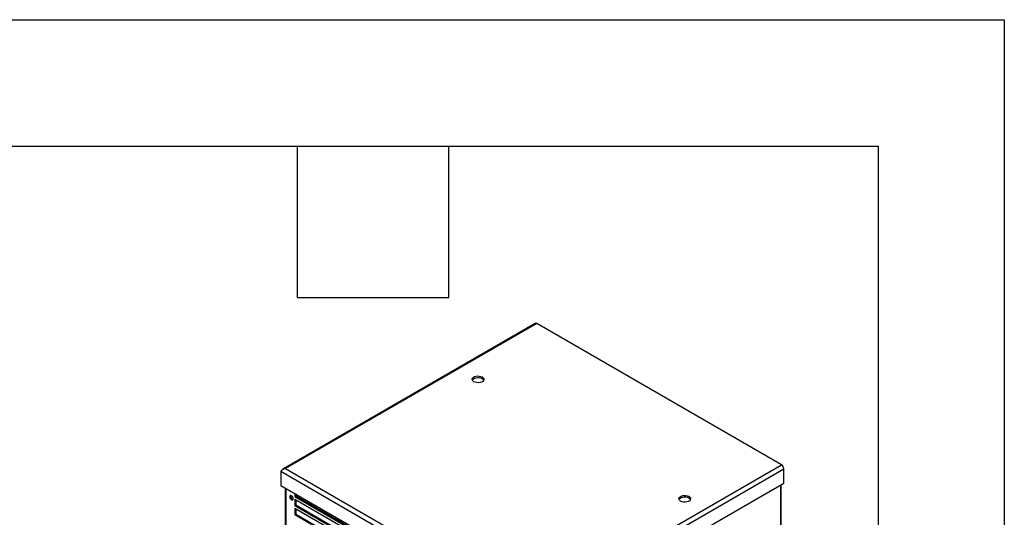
# Model space of a CAD drawing. Header units: millimetres. Extents: x 0 to 1956, y 0 to 1511.
# Tile 10 of 10: x 1609 to 1956, y 1336 to 1511. Entities that reach past the tile are written whole.
import ezdxf

# ---------------------------------------------------------------- set-up
doc = ezdxf.new("R2010")
doc.units = ezdxf.units.MM
doc.header["$LTSCALE"] = 7
doc.layers.add('TEXT', color=140, linetype='Continuous', lineweight=25)

msp = doc.modelspace()

# ---------------------------------------------------------------- linework, layer by layer
at = {"color": 7, "linetype": 'Continuous'}
for p, q in [((0.02, 1511.32), (1955.82, 1511.32)), ((1955.82, 1511.32), (1955.82, 0.02))]:
    msp.add_line(p, q, dxfattribs=at)
for p, q in [((1790.55, 1404.41), (1701.95, 1353.26)), ((1791.14, 1404.35), (1702.71, 1353.3)), ((1877.31, 1354.61), (1791.14, 1404.35)), ((1771.95, 1385.55), (1771.95, 1385.01)), ((1701.03, 1352.34), (1788.88, 1301.63)), ((1701.03, 1352.34), (1701.03, 1347.38)), ((1702.71, 1353.3), (1788.88, 1303.56)), ((1788.88, 1303.56), (1877.31, 1354.61)), ((1789.37, 1301.91), (1878.15, 1353.16)), ((1878.15, 1348.21), (1878.15, 1353.16)), ((1701.03, 1347.38), (1788.88, 1296.67)), ((1702.56, 1346.5), (1702.56, 1044.6)), ((1702.79, 1346.37), (1702.79, 1044.27)), ((1789.37, 1296.96), (1878.15, 1348.21)), ((1877.06, 1045.18), (1877.06, 1347.58)), ((1877.2, 1045.38), (1877.2, 1347.66)), ((1704.5, 1343.56), (1704.16, 1343.36)), ((1704.5, 1343.56), (1704.54, 1343.8)), ((1705.93, 1344.56), (1705.93, 1343.5)), ((1706.27, 1343.69), (1705.93, 1343.5)), ((1705.93, 1343.5), (1724.42, 1332.82)), ((1724.42, 1331.76), (1705.93, 1342.43)), ((1705.93, 1342.43), (1705.93, 1340.29)), ((1706.27, 1344.36), (1706.27, 1343.69)), ((1706.27, 1343.69), (1724.42, 1333.21)), ((1706.27, 1342.24), (1706.27, 1340.49)), ((1844.74, 1343.53), (1844.74, 1342.99)), ((1706.27, 1340.49), (1705.93, 1340.29)), ((1705.93, 1340.29), (1724.42, 1329.62)), ((1724.42, 1328.55), (1705.93, 1339.23)), ((1705.93, 1339.23), (1705.93, 1337.09)), ((1706.27, 1340.49), (1724.42, 1330.01)), ((1706.27, 1339.03), (1706.27, 1337.28)), ((1706.27, 1337.28), (1705.93, 1337.09)), ((1705.93, 1337.09), (1724.42, 1326.42)), ((1706.27, 1337.28), (1724.42, 1326.8))]:
    msp.add_line(p, q)
at = {"flags": 128}
for points in [[(1769.03, 1383.87), (1768.68, 1384.14), (1768.48, 1384.45), (1768.44, 1384.79), (1768.56, 1385.12), (1768.84, 1385.42), (1769.26, 1385.66), (1769.77, 1385.82), (1770.34, 1385.89), (1770.93, 1385.87), (1771.48, 1385.75), (1771.95, 1385.55)], [(1768.48, 1384.44), (1768.56, 1384.58), (1768.84, 1384.88), (1769.26, 1385.12), (1769.77, 1385.28), (1770.34, 1385.35), (1770.93, 1385.33), (1771.48, 1385.21), (1771.95, 1385.01)], [(1771.95, 1385.55), (1772.3, 1385.28), (1772.5, 1384.96), (1772.54, 1384.62), (1772.42, 1384.29), (1772.14, 1383.99), (1771.72, 1383.76), (1771.21, 1383.59), (1770.64, 1383.52), (1770.05, 1383.55), (1769.5, 1383.66), (1769.03, 1383.87)], [(1771.95, 1385.01), (1772.3, 1384.74), (1772.49, 1384.44)], [(1705.39, 1342.66), (1705.34, 1342.95), (1705.21, 1343.26), (1705.01, 1343.53), (1704.78, 1343.72), (1704.54, 1343.8), (1704.34, 1343.76), (1704.21, 1343.61), (1704.16, 1343.36)], [(1704.16, 1343.36), (1704.21, 1343.07), (1704.34, 1342.76), (1704.54, 1342.49), (1704.78, 1342.3), (1705.01, 1342.22), (1705.21, 1342.26), (1705.34, 1342.41), (1705.39, 1342.66)], [(1841.82, 1341.85), (1841.47, 1342.12), (1841.27, 1342.43), (1841.23, 1342.77), (1841.35, 1343.1), (1841.63, 1343.4), (1842.05, 1343.64), (1842.56, 1343.8), (1843.13, 1343.87), (1843.72, 1343.85), (1844.27, 1343.73), (1844.74, 1343.53)], [(1841.27, 1342.42), (1841.35, 1342.56), (1841.63, 1342.86), (1842.05, 1343.1), (1842.56, 1343.26), (1843.13, 1343.33), (1843.72, 1343.31), (1844.27, 1343.19), (1844.74, 1342.99)], [(1844.74, 1343.53), (1845.09, 1343.26), (1845.29, 1342.94), (1845.33, 1342.6), (1845.21, 1342.27), (1844.93, 1341.97), (1844.51, 1341.73), (1844, 1341.57), (1843.43, 1341.5), (1842.84, 1341.52), (1842.29, 1341.64), (1841.82, 1341.85)], [(1844.74, 1342.99), (1845.09, 1342.72), (1845.29, 1342.42)]]:
    msp.add_lwpolyline(points, dxfattribs=at)
for centre, radius, start, end in [((1790.79, 1403.87), 0.594, 54.3824, 114.3071), ((1876.33, 1353.08), 1.82, 2.6055, 57.3945), ((1705.69, 1343.56), 1.2, 180.1187, 252.9028)]:
    msp.add_arc(centre, radius, start, end)
for points, knots in [([(1702.71, 1353.3), (1702.53, 1353.28), (1702.35, 1353.23), (1702.01, 1353.1), (1701.84, 1353.01), (1701.55, 1352.83), (1701.42, 1352.72), (1701.2, 1352.52), (1701.1, 1352.42), (1701.03, 1352.34)], [0, 0, 0, 0, 0.25, 0.25, 0.5, 0.5, 0.75, 0.75, 1, 1, 1, 1]), ([(1701.62, 1352.86), (1701.64, 1352.91), (1701.7, 1353.09), (1701.93, 1353.28), (1702.29, 1353.4), (1702.57, 1353.33), (1702.71, 1353.3)], [0, 0, 0, 0, 0.109842, 0.406561, 0.703281, 1, 1, 1, 1])]:
    msp.add_open_spline(points, degree=3, knots=knots)
at = {"layer": 'TEXT'}
for p, q in [((44.45, 1466.85), (1911.35, 1466.85)), ((1706.88, 1413.51), (1706.88, 1466.85)), ((1760.22, 1413.51), (1760.22, 1466.85)), ((1911.35, 1466.85), (1911.35, 44.45)), ((1706.88, 1413.51), (1760.22, 1413.51))]:
    msp.add_line(p, q, dxfattribs=at)

doc.saveas('drawing.dxf')
